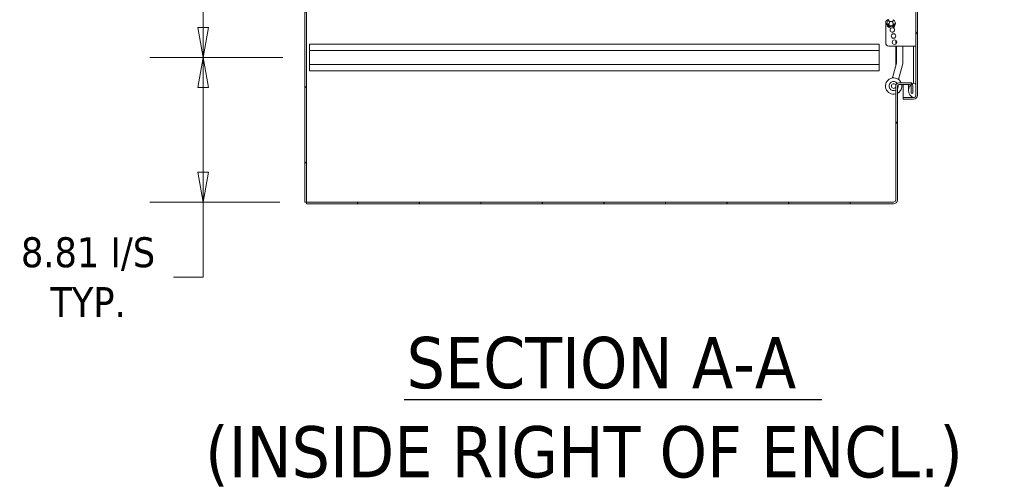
# Model space of a CAD drawing. Header units: inches. Extents: x 16 to 427, y 4 to 276.
# Tile 8 of 111: x 66 to 126, y 101 to 129. Entities that reach past the tile are written whole.
import ezdxf

# ---------------------------------------------------------------- set-up
doc = ezdxf.new("R2010")
doc.units = ezdxf.units.IN
doc.header["$LTSCALE"] = 26
doc.header["$MEASUREMENT"] = 0
doc.layers.get('0').update_dxf_attribs({"lineweight": 0})
for name, color, linetype, lineweight in [('Dimension (ANSI)', 7, 'Continuous', 5), ('Hatch (ANSI)', 7, 'Continuous', 5), ('Symbol (ANSI)', 7, 'Continuous', 5), ('Visible (ANSI)', 7, 'Continuous', 5)]:
    doc.layers.add(name, color=color, linetype=linetype, lineweight=lineweight)
doc.styles.add('DEFAULT-ANSI', font='tahoma.ttf')
doc.styles.add('ROMANS', font='tahoma.ttf')
doc.styles.add('Text Style168', font='tahoma.ttf')
doc.dimstyles.new('Default (ANSI)', dxfattribs={"dimscale": 26, "dimtxt": 0.07, "dimasz": 0.07, "dimexe": 0.125, "dimexo": 0.0625, "dimgap": 0.031496, "dimtad": 0, "dimtih": 1, "dimtoh": 1, "dimrnd": 1e-08, "dimzin": 0, "dimdsep": 46, "dimtxsty": 'ROMANS', "dimblk": 'Filled-1', "dimcen": 0.09, "dimdle": 0.393701, "dimclrd": 256, "dimclre": 256, "dimclrt": 256, "dimadec": 0, "dimazin": 0, "dimtfac": 0.928571, "dimtofl": 0, "dimtmove": 0, "dimatfit": 3, "dimfxl": 1, "dimtolj": 1, "dimtzin": 0, "dimlwd": -1, "dimlwe": -1, "dimarcsym": 0})

# ---------------------------------------------------------------- blocks, each defined once
blk = doc.blocks.new('Filled-1')
at = {"color": 0}
for p, q in [((0, 0), (-1, 0.179)), ((-1, 0.179), (-1, -0.179)), ((-1, 0), (0, 0)), ((-1, -0.179), (0, 0))]:
    blk.add_line(p, q, dxfattribs=at)
at = {"color": 0, "flags": 128}
blk.add_lwpolyline([(-1, -0.179), (0, 0), (-1, 0.179), (-1, -0.179)], dxfattribs=at)
at = {"color": 0}
blk.add_solid([(-1, -0.179), (0, 0), (-1, 0.179), (-1, -0.179)], dxfattribs=at)
blk = doc.blocks.new('*D30')
at = {"layer": 'Defpoints', "color": 0, "transparency": 16777216}
for p in [(77.513, 126.93), (83.98, 126.93), (83.809, 118.117)]:
    blk.add_point(p, dxfattribs=at)
at = {"layer": 'Dimension (ANSI)', "transparency": 16777216}
for p, q in [((82.355, 126.93), (74.263, 126.93)), ((77.513, 119.937), (77.513, 125.11)), ((82.184, 118.117), (74.263, 118.117)), ((77.513, 113.551), (77.513, 118.117)), ((75.693, 113.551), (77.513, 113.551))]:
    blk.add_line(p, q, dxfattribs=at)
at = {"layer": 'Dimension (ANSI)', "transparency": 16777216, "xscale": 1.820000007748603, "yscale": 1.820000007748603, "zscale": 1.820000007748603}
for p, rotation in [((77.513, 126.93), 90), ((77.513, 118.117), 270)]:
    blk.add_blockref('Filled-1', p, dxfattribs=dict(at, rotation=rotation))
at = {"layer": 'Dimension (ANSI)', "transparency": 16777216, "insert": (70.488, 113.551), "char_height": 1.82, "attachment_point": 5, "style": 'ROMANS'}
blk.add_mtext('\\A1;\\fTahoma|b0|i0;\\H1.8200;8.81 I/S\\P\\fTahoma|b0|i0;\\H1.8200;TYP.', dxfattribs=at)
blk = doc.blocks.new('*D31')
at = {"layer": 'Defpoints', "color": 0, "transparency": 16777216}
for p in [(77.513, 165.055), (83.98, 165.055), (83.98, 126.93)]:
    blk.add_point(p, dxfattribs=at)
at = {"layer": 'Dimension (ANSI)', "transparency": 16777216}
for p, q in [((82.355, 165.055), (74.263, 165.055)), ((77.513, 163.235), (77.513, 149.259)), ((77.513, 128.75), (77.513, 142.726)), ((82.355, 126.93), (74.263, 126.93))]:
    blk.add_line(p, q, dxfattribs=at)
at = {"layer": 'Dimension (ANSI)', "transparency": 16777216, "xscale": 1.820000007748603, "yscale": 1.820000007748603, "zscale": 1.820000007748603}
for p, rotation in [((77.513, 165.055), 90), ((77.513, 126.93), 270)]:
    blk.add_blockref('Filled-1', p, dxfattribs=dict(at, rotation=rotation))
at = {"layer": 'Dimension (ANSI)', "transparency": 16777216, "insert": (77.513, 145.992), "char_height": 1.82, "attachment_point": 5, "style": 'ROMANS'}
blk.add_mtext('\\A1;\\fTahoma|b0|i0;\\H1.8200;38.13\\P\\fTahoma|b0|i0;\\H1.8200;TYP.', dxfattribs=at)

msp = doc.modelspace()

# ---------------------------------------------------------------- hatches: boundary and pattern name
at = {"layer": 'Hatch (ANSI)'}
h = msp.add_hatch(dxfattribs=at)
h.set_pattern_fill('ANSI31', color=256, scale=26, style=0)
h.paths.add_polyline_path([(83.7069, 118.1173), (83.8089, 118.1173), (83.8089, 208.0383), (83.7069, 208.0383)])
h = msp.add_hatch(dxfattribs=at)
h.set_pattern_fill('ANSI31', color=256, scale=26, angle=75, style=0)
edge = h.paths.add_edge_path()
edge.add_line((120.1791, 205.6633), (120.8115, 205.6633))
edge.add_ellipse((120.8115, 205.5227), major_axis=(0, 0.1406), ratio=1, start_angle=354.307726, end_angle=360, ccw=False)
edge.add_ellipse((120.8115, 205.5227), major_axis=(0.0139, 0.1399), ratio=1, start_angle=275.692274, end_angle=360, ccw=False)
edge.add_line((120.9521, 205.5227), (120.9521, 204.893))
edge.add_line((120.9521, 204.893), (120.9521, 125.2532))
edge.add_line((120.9521, 125.2532), (120.9521, 124.633))
edge.add_ellipse((120.8115, 124.633), major_axis=(0.1406, 0), ratio=1, start_angle=270, end_angle=360, ccw=False)
edge.add_line((120.8115, 124.4923), (120.7943, 124.4923))
edge.add_line((120.7943, 124.4923), (120.1791, 124.4923))
edge.add_line((120.1791, 124.4923), (120.1791, 124.3903))
edge.add_line((120.1791, 124.3903), (120.8115, 124.3903))
edge.add_ellipse((120.8115, 124.633), major_axis=(0, -0.2426), ratio=1, start_angle=0, end_angle=90)
edge.add_line((121.0541, 124.633), (121.0541, 205.5227))
edge.add_ellipse((120.8115, 205.5227), major_axis=(0.2426, 0), ratio=1, start_angle=0, end_angle=90)
edge.add_line((120.8115, 205.7653), (120.1791, 205.7653))
edge.add_line((120.1791, 205.7653), (120.1791, 205.6633))
h = msp.add_hatch(dxfattribs=at)
h.set_pattern_fill('ANSI31', color=256, scale=26, angle=-15, style=0)
edge = h.paths.add_edge_path()
edge.add_ellipse((120.985, 205.2211), major_axis=(-0.1796, 0.4375), ratio=1, start_angle=0, end_angle=111.10905)
edge.add_ellipse((120.985, 205.2211), major_axis=(-0.3435, -0.3251), ratio=1, start_angle=0, end_angle=12.393272)
edge.add_ellipse((120.985, 205.2211), major_axis=(-0.2657, -0.3912), ratio=1, start_angle=0, end_angle=11.861325)
edge.add_ellipse((120.838, 204.893), major_axis=(-0.0326, -0.1094), ratio=1, start_angle=0, end_angle=106.573367)
edge.add_line((120.9521, 204.893), (120.9521, 205.5227))
edge.add_line((120.9521, 205.5227), (120.9521, 205.5492))
edge.add_ellipse((120.838, 205.5492), major_axis=(0.1141, 0), ratio=1, start_angle=0, end_angle=96.31954)
edge.add_ellipse((120.838, 205.5492), major_axis=(-0.0126, 0.1134), ratio=1, start_angle=0, end_angle=10.253827)
edge = h.paths.add_edge_path()
edge.add_ellipse((120.985, 124.9251), major_axis=(-0.1796, 0.4375), ratio=1, start_angle=0, end_angle=11.102751)
edge.add_ellipse((120.985, 124.9251), major_axis=(-0.2605, 0.3947), ratio=1, start_angle=0, end_angle=12.38162)
edge.add_ellipse((120.985, 124.9251), major_axis=(-0.3391, 0.3297), ratio=1, start_angle=0, end_angle=110.412366)
edge.add_ellipse((120.985, 124.9251), major_axis=(-0.1907, -0.4328), ratio=1, start_angle=0, end_angle=1.46691)
edge.add_ellipse((120.838, 124.597), major_axis=(-0.0326, -0.1094), ratio=1, start_angle=0, end_angle=106.573367)
edge.add_line((120.9521, 124.597), (120.9521, 124.633))
edge.add_line((120.9521, 124.633), (120.9521, 125.2532))
edge.add_ellipse((120.838, 125.2532), major_axis=(0.1141, 0), ratio=1, start_angle=0, end_angle=106.573367)
h = msp.add_hatch(dxfattribs=at)
h.set_pattern_fill('ANSI31', color=256, scale=26, angle=15, style=0)
edge = h.paths.add_edge_path()
edge.add_ellipse((119.9256, 125.1946), major_axis=(0, 0.1958), ratio=1, start_angle=0, end_angle=90)
edge.add_line((119.7299, 125.1946), (119.7299, 118.258))
edge.add_ellipse((119.5892, 118.258), major_axis=(0.1406, 0), ratio=1, start_angle=270, end_angle=360, ccw=False)
edge.add_line((119.5892, 118.1173), (83.8089, 118.1173))
edge.add_line((83.8089, 118.1173), (83.8089, 118.0153))
edge.add_line((83.8089, 118.0153), (119.5892, 118.0153))
edge.add_ellipse((119.5892, 118.258), major_axis=(0, -0.2426), ratio=1, start_angle=0, end_angle=90)
edge.add_line((119.8319, 118.258), (119.8319, 125.1946))
edge.add_ellipse((119.9256, 125.1946), major_axis=(-0.0938, 0), ratio=1, start_angle=270, end_angle=360, ccw=False)
edge.add_line((119.9256, 125.2883), (120.5741, 125.2883))
edge.add_ellipse((120.5741, 125.1946), major_axis=(0, 0.0938), ratio=1, start_angle=309.953023, end_angle=360, ccw=False)
edge.add_ellipse((120.5741, 125.1946), major_axis=(0.0719, 0.0602), ratio=1, start_angle=320.046977, end_angle=360, ccw=False)
edge.add_line((120.6679, 125.1946), (120.6679, 124.7653))
edge.add_line((120.6679, 124.7653), (120.7699, 124.7653))
edge.add_line((120.7699, 124.7653), (120.7699, 125.1946))
edge.add_ellipse((120.5741, 125.1946), major_axis=(0.1957, 0), ratio=1, start_angle=0, end_angle=39.775188)
edge.add_ellipse((120.5741, 125.1946), major_axis=(0.1504, 0.1252), ratio=1, start_angle=0, end_angle=50.224812)
edge.add_line((120.5741, 125.3903), (119.9256, 125.3903))

# ---------------------------------------------------------------- linework, layer by layer
at = {"layer": 'Symbol (ANSI)', "lineweight": 30}
msp.add_line((89.7537, 106.0915), (115.2194, 106.0915), dxfattribs=at)
at = {"layer": 'Visible (ANSI)'}
for p, q in [((83.7069, 208.0383), (83.7069, 118.1173)), ((83.8089, 118.1173), (83.8089, 208.0383)), ((120.9521, 205.5227), (120.9521, 124.633)), ((121.0541, 124.633), (121.0541, 205.5227)), ((119.3418, 129.0553), (119.3141, 129.2155)), ((119.5524, 129.0553), (119.5801, 129.2155)), ((119.1171, 129.0568), (119.1171, 127.8048)), ((119.2541, 128.9883), (119.3224, 128.9883)), ((119.4205, 128.8599), (119.4061, 128.7893)), ((119.4737, 128.8599), (119.4205, 128.8599)), ((119.4737, 128.8599), (119.4881, 128.7893)), ((119.6401, 128.9883), (119.5719, 128.9883)), ((119.7299, 128.2266), (119.7299, 128.2501)), ((119.7299, 127.7458), (119.7299, 127.9809)), ((119.7854, 127.9149), (119.7854, 127.8118)), ((83.9799, 127.7423), (118.7299, 127.7423)), ((83.9799, 127.3573), (83.9799, 127.7423)), ((83.9799, 127.3573), (83.9799, 126.5023)), ((83.9799, 127.3573), (118.7299, 127.3573)), ((118.7299, 127.7423), (118.7299, 127.3573)), ((118.7299, 126.5023), (118.7299, 127.3573)), ((120.8521, 127.6173), (119.3046, 127.6173)), ((119.7299, 126.3907), (119.7299, 127.6173)), ((119.7854, 127.6173), (119.7854, 126.6111)), ((120.1624, 126.6111), (120.1624, 127.6173)), ((120.8054, 127.6173), (120.8054, 125.4251)), ((120.9521, 127.6173), (120.8521, 127.6173)), ((83.9799, 126.5023), (118.7299, 126.5023)), ((83.9799, 126.1173), (83.9799, 126.5023)), ((83.9799, 126.1173), (118.7299, 126.1173)), ((118.7299, 126.5023), (118.7299, 126.1173)), ((119.782, 126.5852), (119.5411, 125.6862)), ((119.9052, 125.5886), (120.1461, 126.4876)), ((119.7299, 125.1946), (119.7299, 118.258)), ((119.8319, 118.258), (119.8319, 125.1946)), ((120.5741, 125.3903), (119.9256, 125.3903)), ((119.9256, 125.2883), (120.5741, 125.2883)), ((120.1791, 125.2883), (120.1791, 124.493)), ((120.5121, 125.2883), (120.5121, 124.9251)), ((120.5741, 125.3903), (120.7151, 125.3903)), ((120.6679, 125.1946), (120.6679, 124.7653)), ((120.7367, 125.3393), (120.7059, 125.3393)), ((120.7699, 124.7653), (120.7699, 125.1946)), ((120.8054, 125.4251), (120.8054, 125.3626)), ((120.9521, 124.597), (120.9521, 125.2532)), ((120.7927, 124.493), (120.1791, 124.493)), ((120.8115, 124.4923), (120.1791, 124.4923)), ((120.1791, 124.4923), (120.1791, 124.3903)), ((120.1791, 124.3903), (120.8115, 124.3903)), ((120.6679, 124.7653), (120.7699, 124.7653)), ((83.7069, 118.1173), (83.8089, 118.1173)), ((119.5892, 118.1173), (83.8089, 118.1173)), ((83.8089, 118.1173), (83.8089, 118.0153)), ((83.8089, 118.0153), (119.5892, 118.0153))]:
    msp.add_line(p, q, dxfattribs=at)
for centre, radius in [((119.4471, 128.9883), 0.1248), ((119.5921, 128.2383), 0.1383), ((119.6571, 127.8633), 0.1383)]:
    msp.add_circle(centre, radius, dxfattribs=at)
for centre, radius, start, end in [((119.3046, 129.0568), 0.1875, 90, 180), ((119.4471, 128.9883), 0.2633, 120.343637, 59.656363), ((119.4471, 128.9883), 0.1383, 38.293995, 141.706005), ((119.2541, 128.9783), 0.01, 90, 182.966178), ((119.4471, 128.9883), 0.2033, 182.966178, 258.35424), ((119.4471, 128.9883), 0.1383, 180, 258.31171), ((119.5216, 128.6133), 0.1383, 126.006643, 76.466272), ((119.4471, 128.9883), 0.1383, 281.68829, 0), ((119.4471, 128.9883), 0.2033, 281.64576, 357.033822), ((119.6401, 128.9783), 0.01, 357.033822, 90), ((119.3046, 127.8048), 0.1875, 180, 270), ((119.6854, 126.6111), 0.1, 345, 0), ((119.6854, 126.6111), 0.477, 345, 0), ((119.6033, 125.1901), 0.5, 23.613136, 284.662198), ((119.6033, 125.1901), 0.2812, 37.867425, 296.743082), ((119.6033, 125.1901), 0.1406, 20.488099, 334.1556), ((119.9256, 125.1946), 0.1958, 90, 180), ((119.9256, 125.1946), 0.0938, 90, 180), ((119.6033, 125.1901), 0.5, 297.201404, 11.335817), ((119.6033, 125.1901), 0.2812, 324.356373, 16.892748), ((120.985, 124.9251), 0.4729, 112.318177, 247.681823), ((120.5741, 125.1946), 0.1957, 0, 90), ((120.5741, 125.1946), 0.0937, 0, 90), ((120.838, 125.2532), 0.1141, 0, 106.573367), ((120.838, 124.597), 0.1141, 253.426633, 0), ((120.8115, 124.633), 0.1406, 270, 0), ((120.8115, 124.633), 0.2426, 270, 0), ((119.5892, 118.258), 0.1406, 270, 0), ((119.5892, 118.258), 0.2426, 270, 0)]:
    msp.add_arc(centre, radius, start, end, dxfattribs=at)

# ---------------------------------------------------------------- texts
at = {"layer": 'Symbol (ANSI)', "char_height": 3.12, "attachment_point": 7}
for s, insert, style in [('SECTION A-A', (89.9135, 106.7278), 'Text Style168'), ('(INSIDE RIGHT OF ENCL.)', (77.6261, 100.7944), 'DEFAULT-ANSI')]:
    msp.add_mtext(s, dxfattribs=dict(at, insert=insert, style=style))

# ---------------------------------------------------------------- dimensions: what is measured, and where the dimension line sits
at = {"layer": 'Dimension (ANSI)'}
for base, p1, p2, text, override, picture, middle in [((77.5129015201, 165.0548390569), (83.9798554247, 126.9298390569), (83.9798554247, 165.0548390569), '\\fTahoma|b0|i0;\\H1.8200;<>\\P\\fTahoma|b0|i0;\\H1.8200;TYP.', {"dimgap": 0.031496, "dimdec": 2, "dimtol": 0, "dimlim": 0, "dimtp": 0, "dimtm": 0, "dimtdec": 2, "dimatfit": 1}, '*D31', (77.5129015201, 145.9923390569)), ((77.5129, 126.9298), (83.8089, 118.1173), (83.9799, 126.9298), '\\fTahoma|b0|i0;\\H1.8200;<> I/S\\P\\fTahoma|b0|i0;\\H1.8200;TYP.', {"dimgap": 0.031496, "dimdec": 2, "dimtol": 0, "dimlim": 0, "dimtp": 0, "dimtm": 0, "dimtdec": 2, "dimtmove": 1, "dimatfit": 2}, '*D30', (77.3563, 113.5511))]:
    dim = msp.add_linear_dim(base=base, p1=p1, p2=p2, angle=90, text=text, dimstyle='Default (ANSI)', override=override, dxfattribs=at)
    dim.commit()
    dim.dimension.update_dxf_attribs({"geometry": picture, "text_midpoint": middle, "dimtype": 160})

doc.saveas('drawing.dxf')
